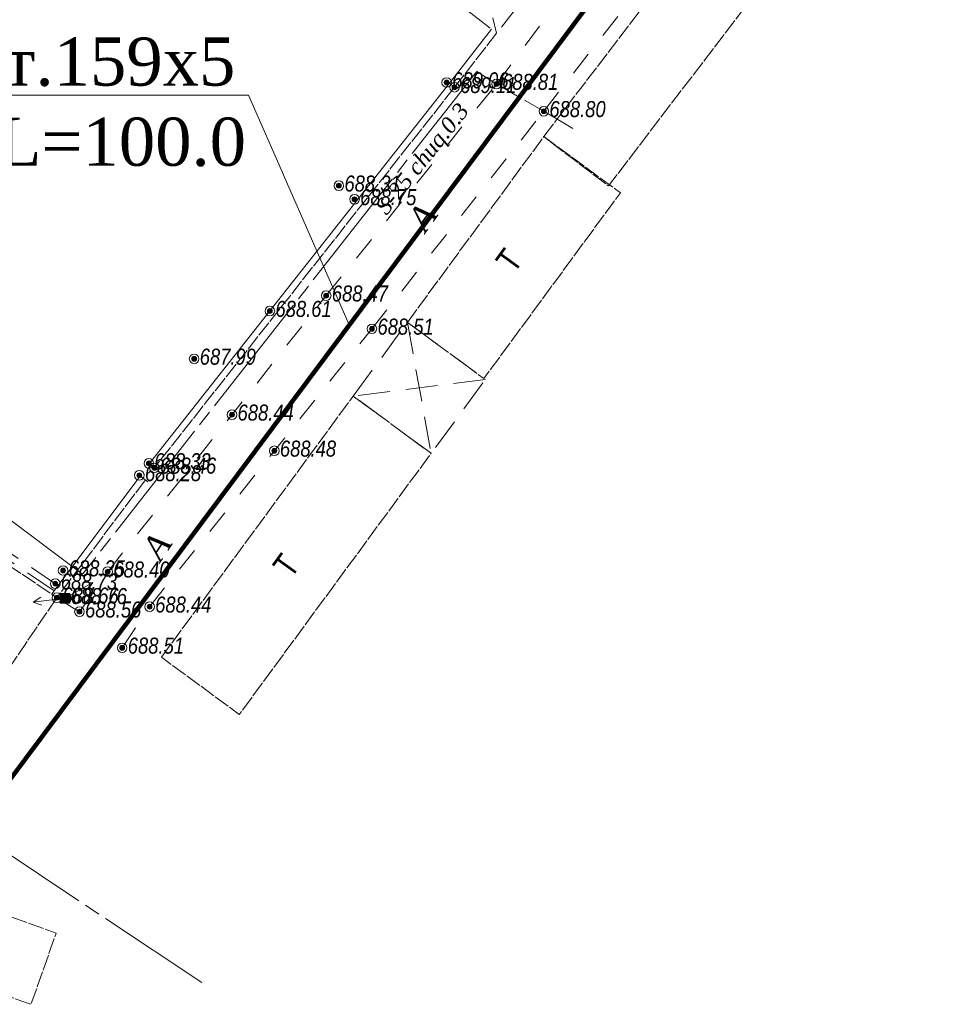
# Model space of a CAD drawing. Header units: millimetres. Extents: x 366033 to 446362, y 4247208 to 4265071.
# Tile 63 of 159: x 434570 to 434628, y 4254443 to 4254504. Entities that reach past the tile are written whole.
import ezdxf
from ezdxf import colors
from ezdxf.entities.mleader import LeaderData, LeaderLine
from ezdxf.enums import TextEntityAlignment as Align
from ezdxf.math import Vec2, Vec3

# ---------------------------------------------------------------- set-up
doc = ezdxf.new("R2010")
doc.units = ezdxf.units.MM
doc.header["$PDMODE"] = 32
doc.header["$PDSIZE"] = 0.6
for name, pattern in [('Auto_Underpass_Line_m1', [3, 1.5, -1.5]), ('Build_Contour_Canopy_m1', [3, 2, -1]), ('Build_Contour_Constr_m1', [3, 2, -1]), ('Build_Contour_Notresid_m1', [1, 1, 0]), ('Build_Contour_Resid_m1', [1, 1, 0]), ('Commnctn_Waterpipes_Line_Unground_m1', [10, 8, -0.5, 1, -0.5]), ('Fence_Stone_Contour_Ls1m_m1', [1, 1, 0]), ('Fence_Stone_Contour_Mr1m_m1', [1, 1, 0])]:
    doc.linetypes.add(name, pattern=pattern)
for name, color, linetype, lineweight, true_color in [('AUTO#_ROADS_MTRAL_T', 7, 'Continuous', 15, 0x000000), ('AUTO#_ROADS_OTHER_L', 7, 'Continuous', 15, 0x000000), ('COMMN_OBJCT_#####_B', 7, 'Continuous', 15, 0x000000), ('COMMN_OBJCT_WATER_L', 7, 'Continuous', 15, 0x000000), ('COMMN_OBJCT_WATER_T', 7, 'Continuous', 15, 0x000000)]:
    doc.layers.add(name, color=color, linetype=linetype, lineweight=lineweight, true_color=true_color)
for name, color, linetype, true_color in [('BUILD_CANOP_CNTUR_P', 7, 'Continuous', 0x000000), ('BUILD_CNSTR_CNTUR_P', 7, 'Continuous', 0x000000), ('BUILD_NORES_CNTUR_P', 7, 'Continuous', 0x000000), ('BUILD_RESID_CNTUR_P', 7, 'Continuous', 0x000000), ('BUILD_RESID_TITLE_T', 7, 'Continuous', 0x000000), ('COMMN_OBJCT_ELCTR_B', 7, 'Continuous', 0x000000), ('FENCE_GRDRL_#####_L', 7, 'Continuous', 0x000000), ('RELEF_POINT_PICKT_B', 7, 'Continuous', 0x000000), ('RELEF_POINT_PICKT_T', 7, 'Continuous', 0x000000)]:
    doc.layers.add(name, color=color, linetype=linetype, true_color=true_color)
doc.layers.add('КАБЕЛ', color=20, linetype='Continuous', lineweight=50)
doc.styles.add('ISOPEUR', font='isocpeui.ttf')
doc.styles.add('БМ-431 (Times New Roman К)', font='timesi.ttf', dxfattribs={"height": 1})
doc.styles.add('Д-431 (Arial Narrow К)', font='ARIALNI.TTF', dxfattribs={"height": 1})
doc.styles.add('Р-131 (Arial Narrow)', font='ARIALN.TTF', dxfattribs={"height": 1})
doc.linetypes.add('Fence_Stone_Ls1m_08_m1', pattern='A,7.5,[1,Topography.shx,S=0.8,R=90,X=0,Y=0],0.5,[1,Topography.shx,S=0.8,R=90,X=0,Y=0],0', length=8)
doc.linetypes.add('Fence_Stone_Mr1m_08_m1', pattern='A,8,[1,Topography.shx,S=0.8,R=90,X=0,Y=0],0', length=8)

# ---------------------------------------------------------------- blocks, each defined once
blk = doc.blocks.new('CommnctnPoleRCsquare_m1')
at = {"layer": 'COMMN_OBJCT_#####_B', "lineweight": 13, "true_color": 0xfffffe}
blk.add_hatch(color=7, dxfattribs=at).paths.add_polyline_path([(-0.6, 0.6), (-0.6, -0.6), (0.6, -0.6), (0.6, 0.6)])
at = {"layer": 'COMMN_OBJCT_#####_B', "lineweight": 13, "true_color": 0x000000}
blk.add_hatch(color=18, dxfattribs=at).paths.add_polyline_path([(-0.1, 0, 1), (0.1, 0, 1)])
at = {"layer": 'COMMN_OBJCT_#####_B', "color": 18, "lineweight": 9, "true_color": 0x000000}
blk.add_lwpolyline([(0.6, 0.6), (-0.6, 0.6), (-0.6, -0.6), (0.6, -0.6)], close=True, dxfattribs=at)
blk.add_circle((0, 0), 0.1, dxfattribs=at)
blk = doc.blocks.new('ElectricLowVLP_m1')
at = {"layer": 'COMMN_OBJCT_ELCTR_B', "color": 18, "linetype": 'Continuous', "lineweight": 20, "true_color": 0x000000}
for p, q in [((0, 0), (4, 0)), ((4, 0), (3, 0.5)), ((4, 0), (3, -0.5))]:
    blk.add_line(p, q, dxfattribs=at)
blk = doc.blocks.new('PointHight_m1')
at = {"layer": 'RELEF_POINT_PICKT_B', "linetype": 'Continuous', "lineweight": 15, "true_color": 0x000000}
h = blk.add_hatch(color=18, dxfattribs=at)
edge = h.paths.add_edge_path()
edge.add_arc((0, 0), 0.3, 0, 360)
at = {"layer": 'RELEF_POINT_PICKT_B', "color": 18, "linetype": 'Continuous', "lineweight": 15, "true_color": 0x000000}
blk.add_circle((0, 0), 0.3, dxfattribs=at)
blk.add_point((0, 0), dxfattribs=at)

msp = doc.modelspace()

# ---------------------------------------------------------------- linework, layer by layer
at = {"color": 6, "lineweight": 100, "elevation": -714.51, "flags": 128}
msp.add_lwpolyline([(434567.139, 4254453.677), (434627.755, 4254534.877)], dxfattribs=at)
at = {"layer": 'AUTO#_ROADS_OTHER_L', "color": 18, "linetype": 'Auto_Underpass_Line_m1', "lineweight": 13, "true_color": 0x000000, "elevation": -716.251}
for points in [[(434572.427, 4254468.141), (434573.839, 4254467.273), (434575.601, 4254469.768), (434589.22, 4254486.983), (434599.837, 4254500.183), (434608.086, 4254511.275), (434612.784, 4254518.63), (434613.238, 4254520.27), (434597.351, 4254525.905), (434596.43, 4254523.967), (434595.766, 4254521.756)], [(434576.502, 4254465.019), (434578.209, 4254467.582), (434592.069, 4254484.915), (434602.788, 4254498.484), (434611.091, 4254509.151), (434616.907, 4254518.092), (434618.056, 4254518.561)]]:
    msp.add_lwpolyline(points, dxfattribs=at)
at = {"layer": 'BUILD_CANOP_CNTUR_P', "color": 18, "linetype": 'Build_Contour_Canopy_m1', "lineweight": 13, "true_color": 0x000000, "flags": 128}
for points, elevation in [([(434601.371, 4254505.31), (434599.846, 4254503.353), (434597.618, 4254505.088), (434598.912, 4254507.225)], -25.35), ([(434590.903, 4254480.717), (434594.283, 4254485.319), (434599.142, 4254481.751), (434595.763, 4254477.149)], -714.51)]:
    msp.add_lwpolyline(points, close=True, dxfattribs=dict(at, elevation=elevation))
for points, elevation in [([(434598.912, 4254507.225), (434599.846, 4254503.353)], -25.35), ([(434594.283, 4254485.319), (434595.763, 4254477.149)], -714.51), ([(434599.142, 4254481.751), (434590.903, 4254480.717)], -714.51)]:
    msp.add_lwpolyline(points, dxfattribs=dict(at, elevation=elevation))
at = {"layer": 'BUILD_CNSTR_CNTUR_P', "color": 18, "linetype": 'Build_Contour_Constr_m1', "lineweight": 13, "true_color": 0x000000, "elevation": -716.251}
for points in [[(434572.498, 4254468.902), (434562.919, 4254475.403)], [(434572.257, 4254468.582), (434562.694, 4254475.072)]]:
    msp.add_lwpolyline(points, dxfattribs=at)
at = {"layer": 'BUILD_NORES_CNTUR_P', "color": 18, "linetype": 'Build_Contour_Notresid_m1', "lineweight": 13, "true_color": 0x000000, "elevation": -714.51, "flags": 128}
msp.add_lwpolyline([(434565.471, 4254449.678), (434572.391, 4254447.231), (434570.819, 4254442.786), (434563.899, 4254445.233)], close=True, dxfattribs=at)
at = {"layer": 'BUILD_RESID_CNTUR_P', "color": 18, "linetype": 'Build_Contour_Resid_m1', "lineweight": 13, "true_color": 0x000000, "flags": 128}
for points, elevation in [([(434602.789, 4254496.902), (434616.618, 4254515.017), (434621.66, 4254513.265), (434606.817, 4254493.826)], -714.51), ([(434594.283, 4254485.319), (434602.789, 4254496.902), (434607.56, 4254493.398), (434599.055, 4254481.815)], -714.51), ([(434578.945, 4254464.433), (434590.903, 4254480.717), (434595.763, 4254477.149), (434583.804, 4254460.864)], -714.51), ([(434572.427, 4254468.141), (434560.554, 4254450.648), (434551.03, 4254457.111), (434562.902, 4254474.605)], -716.251)]:
    msp.add_lwpolyline(points, close=True, dxfattribs=dict(at, elevation=elevation))
at = {"layer": 'COMMN_OBJCT_WATER_L', "color": 5, "linetype": 'Commnctn_Waterpipes_Line_Unground_m1', "lineweight": 15, "true_color": 0x0000ff}
msp.add_line((434567.139, 4254453.677, -714.51), (434581.465, 4254444.142, -714.51), dxfattribs=at)
at = {"layer": 'COMMN_OBJCT_WATER_L', "color": 5, "linetype": 'Commnctn_Waterpipes_Line_Unground_m1', "lineweight": 15, "true_color": 0x0000ff, "elevation": -716.251, "flags": 128}
msp.add_lwpolyline([(434552.671, 4254485.598), (434574.036, 4254469.617), (434598.602, 4254500.973), (434599.837, 4254500.183), (434602.788, 4254498.484), (434604.592, 4254497.398)], dxfattribs=at)
at = {"layer": 'FENCE_GRDRL_#####_L', "color": 18, "linetype": 'Fence_Stone_Ls1m_08_m1', "lineweight": 13, "true_color": 0x000000, "elevation": -716.251, "flags": 128}
msp.add_lwpolyline([(434599.531, 4254503.599), (434596.906, 4254500.228), (434597.222, 4254499.982)], dxfattribs=at)
at = {"layer": 'FENCE_GRDRL_#####_L', "color": 18, "linetype": 'Fence_Stone_Contour_Ls1m_m1', "lineweight": 13, "true_color": 0x000000, "elevation": -716.251, "flags": 128}
msp.add_lwpolyline([(434599.846, 4254503.353), (434597.222, 4254499.982)], dxfattribs=at)
at = {"layer": 'FENCE_GRDRL_#####_L', "color": 18, "linetype": 'Fence_Stone_Mr1m_08_m1', "lineweight": 13, "true_color": 0x000000, "flags": 128}
for points, elevation in [([(434596.907, 4254500.229), (434578.193, 4254476.488), (434578.191, 4254476.485)], -716.251), ([(434578.671, 4254476.124), (434578.031, 4254476.605)], -26.053), ([(434577.468, 4254475.855), (434578.108, 4254475.375)], -26.227), ([(434577.628, 4254475.735), (434572.107, 4254468.381)], -716.251)]:
    msp.add_lwpolyline(points, dxfattribs=dict(at, elevation=elevation))
at = {"layer": 'FENCE_GRDRL_#####_L', "color": 18, "linetype": 'Fence_Stone_Contour_Mr1m_m1', "lineweight": 13, "true_color": 0x000000, "elevation": -716.251, "flags": 128}
for points in [[(434597.222, 4254499.982), (434578.511, 4254476.245)], [(434577.948, 4254475.495), (434572.427, 4254468.141)]]:
    msp.add_lwpolyline(points, dxfattribs=at)

# ---------------------------------------------------------------- block references
at = {"layer": 'COMMN_OBJCT_#####_B', "color": 18, "true_color": 0x000000, "xscale": 0.5, "yscale": 0.5, "zscale": 0.5}
msp.add_blockref('CommnctnPoleRCsquare_m1', (434572.943, 4254468.111, -716.251), dxfattribs=at)
at = {"layer": 'COMMN_OBJCT_ELCTR_B', "color": 18, "true_color": 0x000000}
for xscale, yscale, zscale, rotation in [(0.5, 0.5, 0.5, 29.61402450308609), (0.4999999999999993, 0.4999999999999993, 0.4999999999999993, 187.0179378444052)]:
    msp.add_blockref('ElectricLowVLP_m1', (434572.943, 4254468.111, -716.251), dxfattribs=dict(at, xscale=xscale, yscale=yscale, zscale=zscale, rotation=rotation))
at = {"layer": 'RELEF_POINT_PICKT_B', "color": 18, "true_color": 0x000000, "xscale": 0.5, "yscale": 0.5, "zscale": 0.5}
for p in [(434596.731, 4254500.276, -25.455), (434599.837, 4254500.183, -25.698), (434597.222, 4254499.982, -25.399), (434602.788, 4254498.484, -25.707), (434590.009, 4254493.841, -26.202), (434590.987, 4254492.992, -25.76), (434589.22, 4254486.983, -26.038), (434585.708, 4254486.022, -25.903), (434592.069, 4254484.915, -26.004), (434580.988, 4254483.041, -26.522), (434583.344, 4254479.555, -26.069), (434585.985, 4254477.307, -26.034), (434578.163, 4254476.521, -26.181), (434578.511, 4254476.245, -26.053), (434577.573, 4254475.777, -26.227), (434572.818, 4254469.842, -26.261), (434575.601, 4254469.768, -26.109), (434572.328, 4254469.017, -25.779), (434572.427, 4254468.141, -25.855), (434572.943, 4254468.111, -25.749), (434578.209, 4254467.582, -26.071), (434573.839, 4254467.273, -25.946), (434576.502, 4254465.019, -26.004)]:
    msp.add_blockref('PointHight_m1', p, dxfattribs=at)

# ---------------------------------------------------------------- texts
at = {"layer": 'AUTO#_ROADS_MTRAL_T', "color": 18, "true_color": 0x000000, "style": 'БМ-431 (Times New Roman К)'}
for rotation, p in [(54.3519, (434595.821, 4254491.442, -716.251)), (56.64919, (434579.282, 4254470.928, -716.251))]:
    msp.add_text('A', height=1.5, rotation=rotation, dxfattribs=at).set_placement(p, align=Align.CENTER)
at = {"layer": 'BUILD_RESID_TITLE_T', "color": 18, "true_color": 0x000000, "style": 'Р-131 (Arial Narrow)'}
for p in [(434600.624, 4254489.185, -716.251), (434586.724, 4254470.155, -716.251)]:
    msp.add_text('T', height=1.5, rotation=54.11271, dxfattribs=at).set_placement(p, align=Align.MIDDLE)
at = {"layer": 'COMMN_OBJCT_WATER_T', "color": 18, "linetype": 'Continuous', "true_color": 0x000000, "style": 'БМ-431 (Times New Roman К)'}
msp.add_text('S-25 chuq.0.3', height=1, rotation=51.47496, dxfattribs=at).set_placement((434595.295, 4254495.446, -716.251), align=Align.MIDDLE)
at = {"layer": 'RELEF_POINT_PICKT_T', "color": 18, "true_color": 0x000000, "style": 'Д-431 (Arial Narrow К)'}
for s, p in [('689.06', (434597.081, 4254500.411, -25.455)), ('689.11', (434597.572, 4254500.117, -25.399)), ('688.81', (434600.187, 4254500.318, -25.698)), ('688.80', (434603.138, 4254498.619, -25.707)), ('688.31', (434590.359, 4254493.976, -26.202)), ('688.75', (434591.337, 4254493.127, -25.76)), ('688.47', (434589.57, 4254487.118, -26.038)), ('688.61', (434586.058, 4254486.157, -25.903)), ('688.51', (434592.419, 4254485.05, -26.004)), ('687.99', (434581.338, 4254483.176, -26.522)), ('688.44', (434583.694, 4254479.69, -26.069)), ('688.48', (434586.335, 4254477.442, -26.034)), ('688.33', (434578.513, 4254476.656, -26.181)), ('688.28', (434577.923, 4254475.912, -26.227)), ('688.46', (434578.861, 4254476.38, -26.053)), ('688.25', (434573.168, 4254469.977, -26.261)), ('688.40', (434575.951, 4254469.903, -26.109)), ('688.73', (434572.678, 4254469.152, -25.779)), ('688.66', (434572.777, 4254468.276, -25.855)), ('688.76', (434573.293, 4254468.246, -25.749)), ('688.56', (434574.189, 4254467.408, -25.946)), ('688.44', (434578.559, 4254467.717, -26.071)), ('688.51', (434576.852, 4254465.154, -26.004))]:
    msp.add_text(s, height=1, dxfattribs=at).set_placement(p, align=Align.MIDDLE_LEFT)

# ---------------------------------------------------------------- next in the draw order: leaders
at = {"layer": 'КАБЕЛ', "color": 6, "lineweight": 25}
ml = msp.add_multileader_mtext('Standard', dxfattribs=at)
ml.set_content('{\\fTimes New Roman|b0|i0|c204|p18;\\C1;ст.159х5   L=100.0}', color=159, style='ISOPEUR')
ml.set_leader_properties(lineweight=20)
ml.build(insert=Vec2(0, 0))
ml.multileader.update_dxf_attribs({"text_left_attachment_type": 6, "text_right_attachment_type": 6, "dogleg_length": 74.065, "arrow_head_size": 0.143})
ctx = ml.context
ctx.base_point, ctx.char_height, ctx.arrow_head_size, ctx.landing_gap_size, ctx.plane_origin = Vec3(434568.574, 4254499.484, -714.51), 3, 0.143, 0.0713, Vec3(434627.207, 4254447.857, -714.51)
ctx.left_attachment, ctx.right_attachment, ctx.text_align_type = 6, 6, 1
notes = []
notes.append((ctx, [(1, (1, 1, 0), (434584.387, 4254499.484, -714.51), (-1, 0), 0.0298, [(0, [(434590.657, 4254485.182, -714.51)], 0, [])])]))
ctx.mtext.insert, ctx.mtext.width, ctx.mtext.defined_height, ctx.mtext.alignment, ctx.mtext.flow_direction = Vec3(434576.465, 4254503.084, -714.51), 25.62627, 6.92, 2, 5
ctx.mtext.has_bg_fill, ctx.mtext.bg_color, ctx.mtext.bg_scale_factor, ctx.mtext.bg_transparency, ctx.mtext.use_window_bg_color = 1, -1073741824, 1.2, 0, 1
for ctx, leaders in notes:
    for number, flags, end, landing, length, lines in leaders:
        leader = LeaderData()
        leader.index, (leader.has_last_leader_line, leader.has_dogleg_vector, leader.attachment_direction) = number, flags
        leader.last_leader_point, leader.dogleg_vector, leader.dogleg_length = Vec3(end), Vec3(landing), length
        for number, points, colour, breaks in lines:
            line = LeaderLine()
            line.index, line.vertices, line.color, line.breaks = number, Vec3.list(points), colors.encode_raw_color(colour), breaks
            leader.lines.append(line)
        ctx.leaders.append(leader)

doc.saveas('drawing.dxf')
